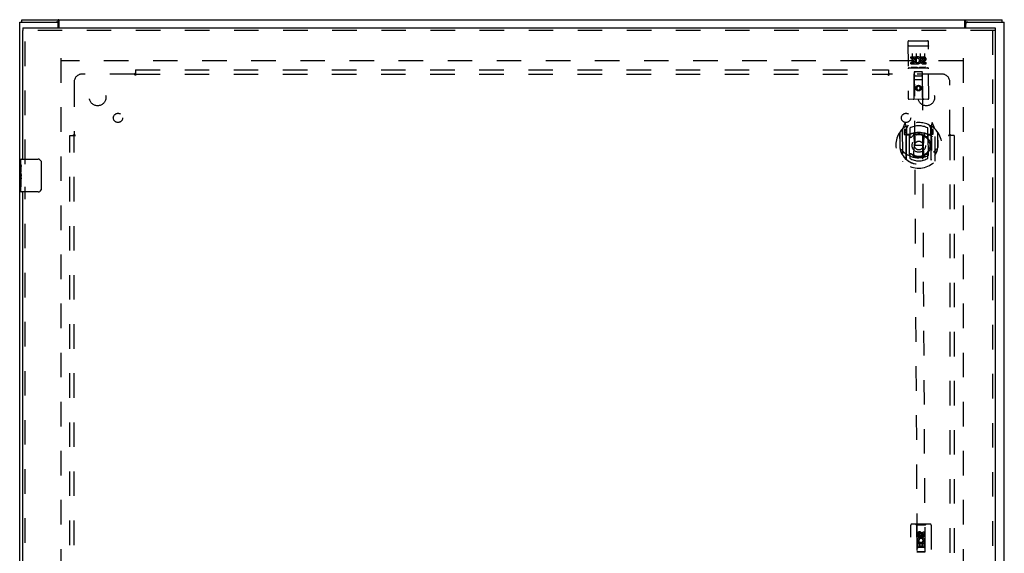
# Model space of a CAD drawing. Header units: inches. Extents: x 0 to 136, y 0 to 88.
# Tile 5 of 8: x 32 to 62, y 46 to 62. Entities that reach past the tile are written whole.
import ezdxf

# ---------------------------------------------------------------- set-up
doc = ezdxf.new("R2010")
doc.units = ezdxf.units.IN
doc.header["$LTSCALE"] = 7.48
doc.header["$MEASUREMENT"] = 0
doc.linetypes.add('HIDDEN', pattern=[0.2, 0.1, -0.1])
doc.layers.get('0').update_dxf_attribs({"linetype": 'CONTINUOUS'})
for name, color, linetype in [('DEFAULT_2', 8, 'HIDDEN'), ('DOOR_ASSEMBLY', 7, 'CONTINUOUS'), ('SUBPANEL', 7, 'CONTINUOUS')]:
    doc.layers.add(name, color=color, linetype=linetype)

msp = doc.modelspace()

# ---------------------------------------------------------------- linework, layer by layer
at = {"color": 3, "linetype": 'Continuous'}
for p, q in [((32.312, 26.429), (32.312, 62.279)), ((32.312, 62.279), (33.427, 62.279)), ((32.375, 62.354), (62.249, 62.354)), ((33.487, 62.104), (33.487, 62.219)), ((33.514, 62.104), (33.514, 62.323)), ((61.11, 62.104), (61.11, 62.323)), ((61.137, 62.104), (61.137, 62.219)), ((61.197, 62.279), (62.312, 62.279)), ((62.312, 26.429), (62.312, 62.279))]:
    msp.add_line(p, q, dxfattribs=at)
at = {"color": 7, "linetype": 'Continuous'}
for p, q in [((32.375, 62.279), (32.375, 62.354)), ((33.427, 62.279), (33.489, 62.279)), ((33.489, 62.279), (33.489, 62.354)), ((61.135, 62.279), (61.135, 62.354)), ((61.135, 62.279), (61.197, 62.279)), ((62.249, 62.279), (62.249, 62.354))]:
    msp.add_line(p, q, dxfattribs=at)
at = {"color": 3, "linetype": 'Continuous'}
for points in [[(33.514, 62.323), (33.513, 62.325), (33.511, 62.326), (33.51, 62.328), (33.509, 62.33), (33.508, 62.333), (33.506, 62.335), (33.505, 62.337), (33.504, 62.34), (33.502, 62.342), (33.501, 62.344), (33.5, 62.346), (33.499, 62.348), (33.497, 62.349), (33.496, 62.351), (33.495, 62.352), (33.493, 62.353), (33.492, 62.353), (33.491, 62.354), (33.49, 62.354), (33.489, 62.354)], [(61.11, 62.323), (61.111, 62.325), (61.113, 62.326), (61.114, 62.328), (61.115, 62.33), (61.117, 62.333), (61.118, 62.335), (61.119, 62.337), (61.12, 62.34), (61.122, 62.342), (61.123, 62.344), (61.124, 62.346), (61.125, 62.348), (61.127, 62.349), (61.128, 62.351), (61.13, 62.352), (61.131, 62.353), (61.132, 62.353), (61.133, 62.354), (61.134, 62.354), (61.135, 62.354)]]:
    msp.add_lwpolyline(points, dxfattribs=at)
at = {"color": 7, "linetype": 'Continuous'}
for points in [[(33.5, 62.272), (33.498, 62.274), (33.497, 62.275), (33.496, 62.276), (33.495, 62.277), (33.493, 62.278), (33.492, 62.278), (33.491, 62.279), (33.49, 62.279), (33.489, 62.279)], [(33.514, 62.268), (33.513, 62.268), (33.512, 62.267), (33.511, 62.267), (33.51, 62.267), (33.509, 62.267), (33.507, 62.268), (33.506, 62.268), (33.505, 62.269), (33.504, 62.27), (33.502, 62.271), (33.501, 62.271), (33.5, 62.272)], [(61.11, 62.268), (61.111, 62.268), (61.112, 62.267), (61.113, 62.267), (61.114, 62.267), (61.115, 62.267), (61.117, 62.268), (61.118, 62.268), (61.119, 62.269), (61.121, 62.27), (61.122, 62.271), (61.123, 62.271), (61.124, 62.272), (61.125, 62.273), (61.126, 62.274), (61.127, 62.275), (61.129, 62.276), (61.13, 62.277), (61.131, 62.278), (61.132, 62.278), (61.133, 62.279), (61.134, 62.279), (61.135, 62.279)]]:
    msp.add_lwpolyline(points, dxfattribs=at)
at = {"color": 3, "linetype": 'Continuous'}
for centre, start, end in [((33.427, 62.219), 0, 90), ((61.197, 62.219), 90, 180)]:
    msp.add_arc(centre, 0.06, start, end, dxfattribs=at)
at = {"layer": 'DEFAULT_2', "color": 8, "linetype": 'HIDDEN'}
for p, q in [((33.562, 61.179), (33.562, 27.529)), ((61.06, 61.104), (33.564, 61.104)), ((61.062, 61.179), (61.062, 27.529))]:
    msp.add_line(p, q, dxfattribs=at)
at = {"layer": 'DOOR_ASSEMBLY', "color": 7, "linetype": 'Continuous'}
for p, q in [((32.407, 62.104), (32.407, 62.029)), ((62.032, 62.104), (62.032, 62.029)), ((32.347, 57.945), (32.347, 58.089)), ((32.347, 57.689), (32.347, 57.942)), ((32.362, 58.104), (32.872, 58.104)), ((32.971, 58.004), (32.971, 57.204)), ((32.356, 57.887), (32.347, 57.887)), ((32.347, 57.719), (32.357, 57.719)), ((32.347, 57.119), (32.347, 57.687)), ((32.349, 57.656), (32.347, 57.656)), ((32.357, 57.719), (32.357, 57.876)), ((32.347, 57.524), (32.356, 57.524)), ((32.347, 57.488), (32.357, 57.488)), ((32.347, 57.426), (32.357, 57.426)), ((32.357, 57.535), (32.357, 57.588)), ((32.357, 57.258), (32.357, 57.488)), ((32.347, 57.258), (32.357, 57.258)), ((32.872, 57.104), (32.362, 57.104))]:
    msp.add_line(p, q, dxfattribs=at)
at = {"layer": 'DOOR_ASSEMBLY', "color": 3, "linetype": 'Continuous'}
for p, q in [((32.407, 62.104), (62.032, 62.104)), ((32.407, 58.104), (32.407, 62.029)), ((62.032, 62.029), (62.032, 26.679)), ((32.407, 31.604), (32.407, 57.104))]:
    msp.add_line(p, q, dxfattribs=at)
at = {"layer": 'DOOR_ASSEMBLY', "color": 8, "linetype": 'HIDDEN'}
for p, q in [((62.032, 62.029), (32.407, 62.029)), ((32.482, 57.949), (32.482, 62.029)), ((61.957, 62.029), (61.957, 26.679)), ((59.376, 61.681), (59.386, 59.956)), ((59.394, 61.552), (59.393, 61.552)), ((59.395, 61.552), (59.394, 61.552)), ((59.395, 61.552), (59.395, 61.552)), ((59.396, 61.552), (59.395, 61.552)), ((59.397, 61.553), (59.396, 61.552)), ((59.398, 61.553), (59.397, 61.553)), ((59.398, 61.553), (59.398, 61.553)), ((59.399, 61.553), (59.398, 61.553)), ((59.4, 61.553), (59.399, 61.553)), ((59.401, 61.553), (59.4, 61.553)), ((59.402, 61.553), (59.401, 61.553)), ((59.403, 61.553), (59.402, 61.553)), ((59.403, 61.553), (59.403, 61.553)), ((59.406, 61.553), (59.405, 61.553)), ((59.406, 61.711), (59.971, 61.714)), ((59.406, 61.553), (59.406, 61.553)), ((59.407, 61.553), (59.406, 61.553)), ((59.407, 61.553), (59.973, 61.556)), ((59.973, 61.556), (59.973, 61.556)), ((59.973, 61.556), (59.974, 61.556)), ((59.974, 61.556), (59.975, 61.556)), ((59.975, 61.556), (59.976, 61.556)), ((59.976, 61.556), (59.977, 61.556)), ((59.977, 61.556), (59.978, 61.556)), ((59.978, 61.556), (59.978, 61.556)), ((59.978, 61.556), (59.979, 61.556)), ((59.979, 61.556), (59.98, 61.556)), ((59.98, 61.556), (59.981, 61.556)), ((59.981, 61.556), (59.982, 61.556)), ((59.982, 61.556), (59.982, 61.556)), ((59.982, 61.556), (59.983, 61.556)), ((59.983, 61.556), (59.984, 61.556)), ((60.011, 59.959), (60.001, 61.684)), ((59.46, 61.176), (59.46, 61.219)), ((59.46, 61.219), (59.616, 61.219)), ((59.503, 61.32), (59.505, 61.014)), ((59.617, 61.042), (59.616, 61.219)), ((59.64, 61.171), (59.623, 61.21)), ((59.628, 61.321), (59.63, 61.015)), ((59.753, 61.322), (59.755, 61.016)), ((59.772, 61.22), (59.865, 61.221)), ((59.772, 61.178), (59.772, 61.22)), ((59.878, 61.323), (59.88, 61.017)), ((59.46, 61.176), (59.573, 61.177)), ((59.461, 61.005), (59.461, 61.048)), ((59.461, 61.048), (59.574, 61.048)), ((59.461, 61.005), (59.617, 61.006)), ((59.482, 61.091), (59.481, 61.134)), ((59.481, 61.134), (59.574, 61.134)), ((59.482, 61.091), (59.574, 61.092)), ((59.654, 60.9), (59.482, 60.899)), ((59.574, 61.134), (59.573, 61.177)), ((59.574, 61.048), (59.574, 61.092)), ((59.617, 61.042), (59.63, 61.06)), ((59.617, 61.006), (59.617, 61.019)), ((59.62, 61.017), (59.617, 61.019)), ((59.904, 60.902), (59.732, 60.901)), ((59.772, 61.178), (59.865, 61.178)), ((59.833, 61.093), (59.879, 61.094)), ((59.836, 61.134), (59.865, 61.135)), ((59.837, 61.05), (59.929, 61.05)), ((59.837, 61.007), (59.93, 61.008)), ((59.93, 61.008), (59.929, 61.05)), ((59.411, 60.883), (59.976, 60.886)), ((59.569, 59.957), (59.568, 60.767)), ((59.569, 60.767), (59.568, 60.767)), ((59.819, 60.768), (59.569, 60.767)), ((59.569, 60.767), (59.651, 46.134)), ((59.61, 60.642), (59.78, 60.643)), ((59.901, 46.135), (59.819, 60.768)), ((59.821, 60.768), (59.819, 60.768)), ((59.829, 59.958), (59.821, 60.768)), ((59.823, 60.518), (59.568, 60.517)), ((59.696, 60.34), (59.634, 60.303)), ((59.634, 60.303), (59.635, 60.231)), ((59.634, 60.303), (59.644, 60.297)), ((59.697, 60.328), (59.644, 60.297)), ((59.696, 60.34), (59.697, 60.328)), ((59.759, 60.304), (59.696, 60.34)), ((59.749, 60.298), (59.697, 60.328)), ((59.759, 60.304), (59.749, 60.298)), ((59.76, 60.232), (59.759, 60.304)), ((59.635, 60.231), (59.645, 60.237)), ((59.635, 60.231), (59.697, 60.195)), ((59.644, 60.297), (59.645, 60.237)), ((59.645, 60.237), (59.697, 60.207)), ((59.697, 60.207), (59.75, 60.237)), ((59.697, 60.195), (59.76, 60.232)), ((59.697, 60.195), (59.697, 60.207)), ((59.75, 60.237), (59.749, 60.298)), ((59.76, 60.232), (59.75, 60.237)), ((59.981, 59.929), (59.416, 59.926)), ((59.277, 59.196), (59.208, 59.02)), ((59.321, 59.113), (59.306, 59.193)), ((59.326, 58.097), (59.321, 59.113)), ((59.329, 59.038), (59.398, 59.147)), ((60.008, 59.15), (60.079, 59.042)), ((60.084, 58.098), (60.078, 59.101)), ((60.1, 59.198), (60.086, 59.117)), ((60.086, 59.117), (60.091, 58.101)), ((60.199, 59.026), (60.128, 59.201)), ((59.122, 58.914), (59.124, 58.525)), ((59.129, 58.908), (59.132, 58.451)), ((59.204, 59.01), (59.209, 58.042)), ((59.321, 59.006), (59.261, 59.005)), ((59.261, 59.005), (59.262, 58.855)), ((59.262, 58.855), (59.322, 58.856)), ((59.27, 58.97), (59.3, 58.924)), ((59.329, 58.978), (59.274, 58.977)), ((59.3, 59.088), (59.299, 59.088)), ((59.3, 59.088), (59.299, 59.088)), ((59.3, 59.089), (59.3, 59.088)), ((59.334, 58.094), (59.328, 59.097)), ((59.331, 59.072), (59.332, 58.865)), ((59.422, 58.855), (59.35, 58.855)), ((59.352, 58.845), (59.418, 58.845)), ((59.426, 58.214), (59.422, 58.845)), ((59.429, 59.05), (59.43, 58.798)), ((59.542, 58.872), (59.574, 58.528)), ((59.868, 58.874), (59.839, 58.529)), ((59.98, 58.801), (59.979, 59.053)), ((60.06, 58.859), (59.987, 58.858)), ((59.987, 58.848), (59.991, 58.217)), ((59.991, 58.848), (60.057, 58.849)), ((60.077, 58.869), (60.076, 59.076)), ((60.134, 58.982), (60.079, 58.982)), ((60.146, 59.01), (60.086, 59.01)), ((60.087, 58.86), (60.147, 58.86)), ((60.107, 59.093), (60.103, 59.096)), ((60.109, 58.928), (60.138, 58.974)), ((60.147, 58.86), (60.146, 59.01)), ((60.209, 58.048), (60.204, 59.015)), ((60.279, 58.915), (60.282, 58.457)), ((60.289, 58.532), (60.287, 58.92)), ((59.124, 58.525), (59.139, 58.526)), ((59.546, 58.188), (59.574, 58.528)), ((59.574, 58.528), (59.839, 58.529)), ((59.871, 58.19), (59.839, 58.529)), ((60.289, 58.532), (60.274, 58.532)), ((59.132, 58.451), (59.132, 58.448)), ((59.433, 58.237), (59.434, 58.134)), ((59.984, 58.137), (59.983, 58.24)), ((60.282, 58.457), (60.282, 58.455)), ((32.482, 31.449), (32.482, 57.259)), ((59.469, 45.089), (59.459, 46.946)), ((60.054, 46.979), (59.489, 46.976)), ((59.641, 46.947), (59.611, 46.977)), ((59.901, 46.949), (59.641, 46.947)), ((59.641, 46.947), (59.649, 46.137)), ((59.901, 46.949), (59.931, 46.979)), ((59.902, 46.139), (59.901, 46.949)), ((60.084, 46.95), (60.094, 45.092)), ((59.667, 46.588), (59.666, 46.68)), ((59.709, 46.588), (59.667, 46.588)), ((59.709, 46.68), (59.709, 46.588)), ((59.773, 46.71), (59.71, 46.673)), ((59.71, 46.673), (59.72, 46.668)), ((59.71, 46.673), (59.711, 46.601)), ((59.711, 46.601), (59.721, 46.607)), ((59.711, 46.601), (59.773, 46.565)), ((59.773, 46.698), (59.72, 46.668)), ((59.72, 46.668), (59.721, 46.607)), ((59.721, 46.607), (59.773, 46.577)), ((59.753, 46.652), (59.752, 46.68)), ((59.835, 46.674), (59.773, 46.71)), ((59.773, 46.71), (59.773, 46.698)), ((59.825, 46.668), (59.773, 46.698)), ((59.773, 46.577), (59.826, 46.608)), ((59.773, 46.565), (59.836, 46.602)), ((59.773, 46.565), (59.773, 46.577)), ((59.793, 46.694), (59.794, 46.648)), ((59.835, 46.674), (59.825, 46.668)), ((59.826, 46.608), (59.825, 46.668)), ((59.836, 46.602), (59.826, 46.608)), ((59.836, 46.602), (59.835, 46.674)), ((59.836, 46.745), (59.879, 46.745)), ((59.837, 46.652), (59.836, 46.745)), ((59.879, 46.745), (59.879, 46.653)), ((59.902, 46.389), (59.647, 46.387)), ((59.667, 46.431), (59.845, 46.432)), ((59.668, 46.275), (59.667, 46.431)), ((59.711, 46.275), (59.668, 46.275)), ((59.715, 46.456), (59.676, 46.439)), ((59.86, 46.263), (59.69, 46.262)), ((59.753, 46.389), (59.71, 46.389)), ((59.71, 46.389), (59.711, 46.275)), ((59.753, 46.297), (59.753, 46.389)), ((59.796, 46.297), (59.753, 46.297)), ((59.838, 46.39), (59.795, 46.389)), ((59.795, 46.389), (59.796, 46.297)), ((59.845, 46.432), (59.826, 46.445)), ((59.839, 46.276), (59.838, 46.39)), ((59.882, 46.276), (59.839, 46.276)), ((59.87, 46.436), (59.868, 46.432)), ((59.868, 46.432), (59.881, 46.432)), ((59.881, 46.432), (59.882, 46.276)), ((59.649, 46.137), (59.902, 46.139)), ((59.651, 46.14), (59.901, 46.141)), ((59.651, 46.134), (59.901, 46.135))]:
    msp.add_line(p, q, dxfattribs=at)
for points in [[(59.393, 61.552), (59.393, 61.552), (59.392, 61.552), (59.392, 61.552), (59.392, 61.552), (59.391, 61.552), (59.391, 61.552), (59.391, 61.552), (59.39, 61.552), (59.39, 61.552), (59.39, 61.552), (59.389, 61.551), (59.389, 61.551), (59.389, 61.551), (59.388, 61.551), (59.388, 61.551), (59.388, 61.551), (59.387, 61.551), (59.387, 61.551), (59.387, 61.551), (59.386, 61.551), (59.386, 61.551), (59.386, 61.551), (59.385, 61.551), (59.385, 61.551), (59.385, 61.55), (59.385, 61.55), (59.384, 61.55), (59.384, 61.55), (59.384, 61.55), (59.383, 61.55), (59.383, 61.55), (59.383, 61.55), (59.383, 61.55), (59.383, 61.55), (59.382, 61.55), (59.382, 61.55), (59.382, 61.549), (59.382, 61.549), (59.381, 61.549), (59.381, 61.549), (59.381, 61.549), (59.381, 61.549), (59.381, 61.549), (59.38, 61.549), (59.38, 61.549), (59.38, 61.549), (59.38, 61.549), (59.38, 61.548), (59.38, 61.548), (59.379, 61.548), (59.379, 61.548), (59.379, 61.548), (59.379, 61.548), (59.379, 61.548), (59.379, 61.548), (59.379, 61.548), (59.378, 61.548), (59.378, 61.547), (59.378, 61.547), (59.378, 61.547), (59.378, 61.547), (59.378, 61.547), (59.378, 61.547), (59.378, 61.547), (59.378, 61.547), (59.378, 61.547), (59.378, 61.547), (59.377, 61.546), (59.377, 61.546), (59.377, 61.546), (59.377, 61.546), (59.377, 61.546), (59.377, 61.546), (59.377, 61.546), (59.377, 61.546), (59.377, 61.546), (59.377, 61.545)], [(59.405, 61.553), (59.404, 61.553), (59.403, 61.553)], [(59.984, 61.556), (59.985, 61.556), (59.985, 61.556)], [(59.985, 61.556), (59.986, 61.555), (59.986, 61.555), (59.987, 61.555), (59.987, 61.555), (59.987, 61.555), (59.988, 61.555), (59.988, 61.555), (59.989, 61.555), (59.989, 61.555), (59.989, 61.555), (59.99, 61.555), (59.99, 61.555), (59.99, 61.555), (59.991, 61.555), (59.991, 61.555), (59.991, 61.555), (59.992, 61.555), (59.992, 61.554), (59.992, 61.554), (59.992, 61.554), (59.993, 61.554), (59.993, 61.554), (59.993, 61.554), (59.994, 61.554), (59.994, 61.554), (59.994, 61.554), (59.995, 61.554), (59.995, 61.554), (59.995, 61.554), (59.995, 61.554), (59.996, 61.554), (59.996, 61.553), (59.996, 61.553), (59.996, 61.553), (59.997, 61.553), (59.997, 61.553), (59.997, 61.553), (59.997, 61.553), (59.998, 61.553), (59.998, 61.553), (59.998, 61.553), (59.998, 61.553), (59.998, 61.553), (59.999, 61.552), (59.999, 61.552), (59.999, 61.552), (59.999, 61.552), (59.999, 61.552), (60, 61.552), (60, 61.552), (60, 61.552), (60, 61.552), (60, 61.552), (60, 61.551), (60.001, 61.551), (60.001, 61.551), (60.001, 61.551), (60.001, 61.551), (60.001, 61.551), (60.001, 61.551), (60.001, 61.551), (60.001, 61.551), (60.001, 61.551), (60.002, 61.55), (60.002, 61.55), (60.002, 61.55), (60.002, 61.55), (60.002, 61.55), (60.002, 61.55), (60.002, 61.55), (60.002, 61.55), (60.002, 61.55), (60.002, 61.55), (60.002, 61.549), (60.002, 61.549), (60.002, 61.549), (60.002, 61.549), (60.002, 61.549), (60.002, 61.549)], [(59.482, 60.899), (59.482, 60.899), (59.482, 60.899), (59.482, 60.899), (59.482, 60.899), (59.481, 60.899), (59.481, 60.899), (59.481, 60.899), (59.481, 60.9), (59.481, 60.9), (59.48, 60.9), (59.48, 60.9), (59.48, 60.9), (59.48, 60.9), (59.48, 60.9), (59.48, 60.9), (59.479, 60.9), (59.479, 60.9), (59.479, 60.9), (59.479, 60.9), (59.479, 60.9), (59.479, 60.9), (59.479, 60.9), (59.478, 60.9), (59.478, 60.9), (59.478, 60.9), (59.478, 60.9), (59.478, 60.9), (59.478, 60.9), (59.478, 60.9), (59.477, 60.9), (59.477, 60.9), (59.477, 60.9), (59.477, 60.9), (59.477, 60.9), (59.477, 60.9), (59.477, 60.9), (59.477, 60.9), (59.477, 60.9), (59.476, 60.9), (59.476, 60.9), (59.476, 60.9), (59.476, 60.9), (59.476, 60.901), (59.476, 60.901), (59.476, 60.901), (59.476, 60.901)], [(59.661, 60.902), (59.661, 60.902), (59.661, 60.902), (59.661, 60.902), (59.66, 60.901), (59.66, 60.901), (59.66, 60.901), (59.66, 60.901), (59.66, 60.901), (59.66, 60.901), (59.66, 60.901), (59.66, 60.901), (59.66, 60.901), (59.66, 60.901), (59.659, 60.901), (59.659, 60.901), (59.659, 60.901), (59.659, 60.901), (59.659, 60.901), (59.659, 60.901), (59.659, 60.901), (59.659, 60.901), (59.658, 60.901), (59.658, 60.901), (59.658, 60.901), (59.658, 60.901), (59.658, 60.901), (59.658, 60.901), (59.658, 60.901), (59.657, 60.901), (59.657, 60.901), (59.657, 60.901), (59.657, 60.901), (59.657, 60.901), (59.657, 60.901), (59.656, 60.901), (59.656, 60.901), (59.656, 60.901), (59.656, 60.9), (59.656, 60.9), (59.655, 60.9), (59.655, 60.9), (59.655, 60.9), (59.655, 60.9), (59.655, 60.9), (59.654, 60.9)], [(59.732, 60.901), (59.732, 60.901), (59.732, 60.901), (59.732, 60.901), (59.732, 60.901), (59.731, 60.901), (59.731, 60.901), (59.731, 60.901), (59.731, 60.901), (59.731, 60.901), (59.73, 60.901), (59.73, 60.901), (59.73, 60.901), (59.73, 60.901), (59.73, 60.901), (59.73, 60.901), (59.729, 60.901), (59.729, 60.901), (59.729, 60.901), (59.729, 60.901), (59.729, 60.901), (59.729, 60.901), (59.729, 60.901), (59.728, 60.901), (59.728, 60.901), (59.728, 60.901), (59.728, 60.901), (59.728, 60.901), (59.728, 60.901), (59.728, 60.901), (59.727, 60.901), (59.727, 60.901), (59.727, 60.901), (59.727, 60.902), (59.727, 60.902), (59.727, 60.902), (59.727, 60.902), (59.727, 60.902), (59.727, 60.902), (59.726, 60.902), (59.726, 60.902), (59.726, 60.902), (59.726, 60.902), (59.726, 60.902), (59.726, 60.902), (59.726, 60.902), (59.726, 60.902)], [(59.911, 60.903), (59.911, 60.903), (59.911, 60.903), (59.911, 60.903), (59.91, 60.903), (59.91, 60.903), (59.91, 60.903), (59.91, 60.903), (59.91, 60.903), (59.91, 60.903), (59.91, 60.903), (59.91, 60.903), (59.91, 60.903), (59.91, 60.903), (59.909, 60.902), (59.909, 60.902), (59.909, 60.902), (59.909, 60.902), (59.909, 60.902), (59.909, 60.902), (59.909, 60.902), (59.909, 60.902), (59.908, 60.902), (59.908, 60.902), (59.908, 60.902), (59.908, 60.902), (59.908, 60.902), (59.908, 60.902), (59.908, 60.902), (59.907, 60.902), (59.907, 60.902), (59.907, 60.902), (59.907, 60.902), (59.907, 60.902), (59.907, 60.902), (59.906, 60.902), (59.906, 60.902), (59.906, 60.902), (59.906, 60.902), (59.906, 60.902), (59.905, 60.902), (59.905, 60.902), (59.905, 60.902), (59.905, 60.902), (59.905, 60.902), (59.904, 60.902)], [(59.175, 58.412), (59.178, 58.407), (59.181, 58.402), (59.184, 58.397), (59.187, 58.393), (59.19, 58.388), (59.192, 58.384), (59.195, 58.38), (59.198, 58.376), (59.2, 58.372), (59.203, 58.369), (59.205, 58.365), (59.208, 58.362), (59.21, 58.359), (59.212, 58.356), (59.215, 58.353), (59.217, 58.35), (59.219, 58.347), (59.221, 58.345), (59.223, 58.342), (59.225, 58.34), (59.227, 58.337), (59.229, 58.335), (59.231, 58.333), (59.233, 58.331), (59.235, 58.329), (59.237, 58.327), (59.239, 58.325), (59.241, 58.323), (59.242, 58.321), (59.244, 58.32), (59.246, 58.318), (59.247, 58.317), (59.249, 58.315), (59.25, 58.314), (59.252, 58.312), (59.253, 58.311)], [(60.162, 58.316), (60.164, 58.317), (60.165, 58.319), (60.167, 58.32), (60.168, 58.322), (60.17, 58.323), (60.172, 58.325), (60.173, 58.327), (60.175, 58.328), (60.177, 58.33), (60.178, 58.332), (60.18, 58.334), (60.182, 58.336), (60.184, 58.338), (60.186, 58.34), (60.188, 58.343), (60.19, 58.345), (60.192, 58.347), (60.194, 58.35), (60.196, 58.353), (60.198, 58.355), (60.2, 58.358), (60.203, 58.361), (60.205, 58.364), (60.207, 58.368), (60.21, 58.371), (60.212, 58.374), (60.215, 58.378), (60.217, 58.382), (60.22, 58.386), (60.222, 58.39), (60.225, 58.394), (60.228, 58.398), (60.231, 58.403), (60.234, 58.408), (60.237, 58.413), (60.24, 58.418)], [(59.897, 58.173), (59.891, 58.171), (59.886, 58.17), (59.88, 58.169), (59.875, 58.167), (59.869, 58.166), (59.864, 58.165), (59.859, 58.163), (59.853, 58.162), (59.848, 58.161), (59.842, 58.16), (59.837, 58.159), (59.831, 58.158), (59.826, 58.157), (59.82, 58.156), (59.815, 58.155), (59.809, 58.154), (59.804, 58.153), (59.798, 58.152), (59.792, 58.152), (59.787, 58.151), (59.781, 58.15), (59.776, 58.15), (59.77, 58.149), (59.765, 58.149), (59.759, 58.148), (59.753, 58.148), (59.748, 58.148), (59.742, 58.147), (59.737, 58.147), (59.731, 58.147), (59.726, 58.146), (59.72, 58.146), (59.714, 58.146), (59.709, 58.146), (59.703, 58.146), (59.698, 58.146), (59.692, 58.146), (59.686, 58.146), (59.681, 58.147), (59.675, 58.147), (59.67, 58.147), (59.664, 58.147), (59.658, 58.148), (59.653, 58.148), (59.647, 58.149), (59.642, 58.149), (59.636, 58.15), (59.631, 58.15), (59.625, 58.151), (59.619, 58.151), (59.614, 58.152), (59.608, 58.153), (59.603, 58.154), (59.597, 58.155), (59.592, 58.155), (59.586, 58.156), (59.581, 58.157), (59.575, 58.158), (59.57, 58.159), (59.564, 58.16), (59.559, 58.162), (59.553, 58.163), (59.548, 58.164), (59.542, 58.165), (59.537, 58.167), (59.531, 58.168), (59.526, 58.169), (59.521, 58.171)]]:
    msp.add_lwpolyline(points, dxfattribs=at)
at = {"layer": 'DOOR_ASSEMBLY', "color": 7, "linetype": 'Continuous'}
for points in [[(32.347, 57.945), (32.347, 57.942), (32.347, 57.937), (32.348, 57.932), (32.349, 57.926), (32.351, 57.919), (32.352, 57.911), (32.353, 57.903), (32.355, 57.894)], [(32.965, 58.04), (32.967, 58.034), (32.968, 58.029), (32.97, 58.023), (32.971, 58.016), (32.971, 58.01), (32.971, 58.004)], [(32.347, 57.689), (32.347, 57.682), (32.347, 57.674), (32.348, 57.666), (32.349, 57.657)], [(32.349, 57.657), (32.353, 57.63), (32.354, 57.621), (32.355, 57.613), (32.355, 57.604), (32.356, 57.596), (32.357, 57.588)], [(32.355, 57.894), (32.356, 57.885), (32.357, 57.876)], [(32.357, 57.535), (32.356, 57.529), (32.356, 57.523), (32.355, 57.517), (32.355, 57.511), (32.354, 57.505), (32.353, 57.499)], [(32.971, 57.204), (32.971, 57.198), (32.971, 57.191), (32.97, 57.185), (32.968, 57.179), (32.967, 57.173), (32.965, 57.168)]]:
    msp.add_lwpolyline(points, dxfattribs=at)
at = {"layer": 'DOOR_ASSEMBLY', "color": 8, "linetype": 'HIDDEN'}
for centre, radius in [((59.697, 60.268), 0.085), ((59.697, 60.268), 0.0845), ((59.707, 58.519), 0.35), ((59.707, 58.519), 0.335), ((59.707, 58.519), 0.205), ((59.707, 58.519), 0.133), ((59.773, 46.638), 0.085), ((59.773, 46.638), 0.0845)]:
    msp.add_circle(centre, radius, dxfattribs=at)
for centre, radius, start, end in [((59.406, 61.681), 0.03, 90.3198, 180.3198), ((59.971, 61.684), 0.03, 0.3198, 90.3198), ((59.666, 61.113), 0.107, 244.5834, 113.7225), ((59.865, 61.156), 0.0644, 282.6192, 90.3973), ((59.666, 61.113), 0.0639, 235.2092, 113.7224), ((59.837, 61.071), 0.0635, 90.3198, 270.3198), ((59.837, 61.072), 0.0219, 100.6268, 270.3198), ((59.865, 61.156), 0.0219, 270.2209, 90.3198), ((59.411, 60.853), 0.03, 90.3198, 180.3198), ((59.609, 60.727), 0.04, 90.3198, 180.3198), ((59.61, 60.682), 0.04, 180.3198, 270.3198), ((59.779, 60.728), 0.04, 0.3198, 90.3198), ((59.78, 60.683), 0.04, 270.3198, 0.3198), ((59.976, 60.856), 0.03, 0.3198, 90.3198), ((59.416, 59.956), 0.03, 180.3198, 270.3198), ((59.539, 59.957), 0.03, 270.3198, 0.3198), ((59.859, 59.959), 0.03, 180.3198, 270.3198), ((59.981, 59.959), 0.03, 270.3198, 0.3198), ((59.707, 58.529), 0.7, 125.8324, 54.8071), ((59.707, 58.519), 0.7, 35.6159, 145.0236), ((59.291, 59.191), 0.015, 10.3198, 158.5156), ((59.348, 59.097), 0.02, 121.7886, 180.3189), ((59.707, 58.519), 0.6, 63.0402, 117.5994), ((60.058, 59.101), 0.02, 0.3198, 58.8493), ((60.098, 59.084), 0.02, 54.8071, 180.3198), ((60.114, 59.195), 0.015, 22.1239, 170.3198), ((59.149, 58.908), 0.02, 145.0236, 180.3198), ((59.219, 59.01), 0.015, 135.3946, 180.3198), ((59.274, 58.972), 0.005, 90.3198, 212.999), ((59.708, 58.216), 0.7, 53.5517, 127.0878), ((59.308, 59.08), 0.02, 0.3198, 125.8324), ((59.311, 59.072), 0.02, 0.3198, 125.574), ((59.142, 58.822), 0.188, 0.3198, 32.999), ((59.35, 58.875), 0.02, 180.3198, 270.3198), ((59.352, 58.865), 0.02, 180.3198, 270.3198), ((59.418, 58.865), 0.02, 270.3198, 293.7837), ((59.437, 58.845), 0.015, 113.3061, 180.3198), ((59.708, 58.206), 0.7, 66.8558, 113.7837), ((59.707, 58.519), 0.343, 49.1937, 131.4458), ((59.522, 58.87), 0.02, 5.3994, 105.9329), ((59.888, 58.872), 0.02, 74.7067, 175.2402), ((59.95, 58.801), 0.03, 229.1937, 0.3198), ((59.972, 58.848), 0.015, 0.3198, 67.3335), ((59.991, 58.868), 0.02, 246.8558, 270.3198), ((60.057, 58.869), 0.02, 270.3198, 0.3198), ((60.06, 58.879), 0.02, 270.3198, 0.3198), ((60.096, 59.076), 0.02, 55.0655, 180.3198), ((60.268, 58.828), 0.188, 147.6405, 180.3198), ((60.134, 58.977), 0.005, 327.6405, 90.3198), ((60.189, 59.015), 0.015, 0.3198, 45.245), ((60.259, 58.915), 0.02, 0.3198, 35.6159), ((59.707, 58.531), 0.583, 180.5662, 0.0733), ((59.46, 58.798), 0.03, 180.3198, 311.4458), ((59.707, 58.529), 0.58, 187.9819, 352.6576), ((59.152, 58.451), 0.02, 180.3198, 187.9819), ((59.705, 58.846), 0.7, 229.8488, 310.7907), ((59.441, 58.214), 0.015, 180.3198, 247.3335), ((59.463, 58.237), 0.03, 49.1937, 180.3198), ((59.707, 58.519), 0.343, 229.1937, 311.4458), ((59.953, 58.239), 0.03, 0.3198, 131.4458), ((59.976, 58.217), 0.015, 293.3061, 0.3198), ((60.262, 58.457), 0.02, 352.6576, 0.3198), ((59.224, 58.042), 0.015, 180.3198, 225.245), ((59.341, 58.097), 0.015, 180.3198, 229.9611), ((59.354, 58.094), 0.02, 180.3198, 230.9792), ((59.707, 58.529), 0.48, 235.3659, 305.2736), ((59.526, 58.19), 0.02, 254.7446, 355.2402), ((59.891, 58.192), 0.02, 185.3994, 285.8949), ((60.064, 58.098), 0.02, 309.6576, 0.3181), ((60.076, 58.101), 0.015, 310.6785, 0.3198), ((60.194, 58.048), 0.015, 315.3946, 0.3198), ((59.489, 46.946), 0.03, 90.3198, 180.3198), ((60.054, 46.949), 0.03, 0.3198, 90.3198), ((59.73, 46.68), 0.0644, 12.6192, 180.3973), ((59.774, 46.482), 0.107, 334.5834, 203.7225), ((59.73, 46.68), 0.0219, 0.2209, 180.3198), ((59.774, 46.482), 0.0639, 325.2092, 203.7224), ((59.816, 46.652), 0.0635, 180.3198, 0.3198), ((59.815, 46.652), 0.0219, 190.6268, 0.3198), ((59.69, 46.222), 0.04, 90.3198, 180.3198), ((59.86, 46.223), 0.04, 0.3198, 90.3198), ((59.691, 46.177), 0.04, 180.3198, 270.3198), ((59.861, 46.178), 0.04, 270.3198, 0.3198)]:
    msp.add_arc(centre, radius, start, end, dxfattribs=at)
at = {"layer": 'DOOR_ASSEMBLY', "color": 7, "linetype": 'Continuous'}
for centre, radius, start, end in [((32.362, 58.089), 0.015, 90, 180), ((32.872, 58.004), 0.1, 21.1999, 90), ((32.362, 57.119), 0.015, 180, 270), ((32.872, 57.204), 0.1, 270, 338.7946)]:
    msp.add_arc(centre, radius, start, end, dxfattribs=at)
msp.add_ellipse((32.547, 57.522), major_axis=(0.2, 0), ratio=0.432808, start_param=3.141593, end_param=3.403409, dxfattribs=at)
at = {"layer": 'SUBPANEL', "color": 8, "linetype": 'HIDDEN'}
for p, q in [((35.808, 60.698), (34.218, 60.698)), ((35.822, 60.712), (35.819, 60.709)), ((35.826, 60.716), (35.822, 60.712)), ((35.843, 60.823), (35.843, 60.736)), ((35.843, 60.823), (58.781, 60.823)), ((35.843, 60.736), (35.843, 60.657)), ((35.843, 60.698), (58.781, 60.698)), ((58.781, 60.823), (58.781, 60.736)), ((58.781, 60.736), (58.781, 60.657)), ((60.406, 60.698), (58.816, 60.698)), ((33.968, 60.448), (33.968, 58.858)), ((60.656, 58.858), (60.656, 60.448)), ((33.843, 29.885), (33.843, 58.823)), ((33.843, 58.823), (33.93, 58.823)), ((33.93, 58.823), (34.009, 58.823)), ((33.968, 29.885), (33.968, 58.823)), ((60.694, 58.823), (60.615, 58.823)), ((60.656, 58.823), (60.656, 29.885)), ((60.67, 58.844), (60.667, 58.847)), ((60.675, 58.84), (60.67, 58.844)), ((60.781, 58.823), (60.694, 58.823)), ((60.781, 58.823), (60.781, 29.885))]:
    msp.add_line(p, q, dxfattribs=at)
for points in [[(35.819, 60.709), (35.817, 60.707), (35.815, 60.705), (35.813, 60.703), (35.812, 60.702), (35.81, 60.7), (35.809, 60.699), (35.808, 60.698)], [(35.818, 60.683), (35.817, 60.685), (35.815, 60.688), (35.814, 60.689), (35.813, 60.691), (35.812, 60.693), (35.81, 60.695), (35.809, 60.696), (35.808, 60.698)], [(35.843, 60.657), (35.842, 60.657), (35.84, 60.658), (35.839, 60.659), (35.838, 60.659), (35.836, 60.66), (35.835, 60.661), (35.834, 60.662), (35.832, 60.663), (35.831, 60.665), (35.83, 60.666), (35.829, 60.667), (35.827, 60.669), (35.826, 60.67), (35.825, 60.672), (35.824, 60.674), (35.823, 60.676), (35.821, 60.677), (35.82, 60.679), (35.818, 60.683)], [(35.843, 60.736), (35.842, 60.734), (35.841, 60.732), (35.839, 60.731), (35.838, 60.729), (35.836, 60.727), (35.835, 60.725), (35.833, 60.724), (35.832, 60.722), (35.831, 60.721), (35.829, 60.719), (35.828, 60.718), (35.826, 60.716)], [(58.781, 60.736), (58.782, 60.734), (58.784, 60.732), (58.785, 60.731), (58.786, 60.729), (58.788, 60.727), (58.789, 60.725), (58.791, 60.724), (58.792, 60.722), (58.794, 60.721), (58.795, 60.719), (58.796, 60.718), (58.798, 60.716), (58.804, 60.71)], [(58.781, 60.657), (58.782, 60.657), (58.784, 60.658), (58.785, 60.659), (58.787, 60.659), (58.788, 60.66), (58.789, 60.661), (58.79, 60.662), (58.792, 60.663), (58.793, 60.665), (58.794, 60.666), (58.796, 60.667), (58.797, 60.669), (58.798, 60.67), (58.799, 60.672), (58.8, 60.674), (58.802, 60.676), (58.803, 60.677), (58.804, 60.679)], [(58.804, 60.71), (58.806, 60.709), (58.807, 60.707), (58.809, 60.705), (58.811, 60.703), (58.812, 60.702), (58.814, 60.7), (58.815, 60.699), (58.816, 60.698)], [(58.804, 60.679), (58.806, 60.683), (58.808, 60.685), (58.809, 60.688), (58.81, 60.689), (58.811, 60.691), (58.813, 60.693), (58.814, 60.695), (58.815, 60.696), (58.816, 60.698)], [(33.93, 58.823), (33.932, 58.824), (33.934, 58.825), (33.935, 58.827), (33.937, 58.828), (33.939, 58.83), (33.941, 58.831), (33.942, 58.833), (33.944, 58.834), (33.945, 58.835), (33.947, 58.837), (33.948, 58.838), (33.95, 58.84), (33.956, 58.846)], [(33.956, 58.846), (33.957, 58.847), (33.959, 58.849), (33.961, 58.851), (33.962, 58.853), (33.964, 58.854), (33.966, 58.856), (33.967, 58.857), (33.968, 58.858)], [(33.987, 58.846), (33.983, 58.848), (33.981, 58.849), (33.978, 58.851), (33.976, 58.852), (33.975, 58.853), (33.973, 58.854), (33.971, 58.856), (33.97, 58.857), (33.968, 58.858)], [(34.009, 58.823), (34.009, 58.824), (34.008, 58.826), (34.007, 58.827), (34.007, 58.828), (34.006, 58.83), (34.005, 58.831), (34.004, 58.832), (34.003, 58.834), (34.001, 58.835), (34, 58.836), (33.999, 58.837), (33.997, 58.839), (33.996, 58.84), (33.994, 58.841), (33.992, 58.842), (33.99, 58.843), (33.989, 58.845), (33.987, 58.846)], [(60.615, 58.823), (60.616, 58.824), (60.616, 58.826), (60.617, 58.827), (60.618, 58.828), (60.618, 58.83), (60.619, 58.831), (60.62, 58.832), (60.621, 58.834), (60.623, 58.835), (60.624, 58.836), (60.625, 58.837), (60.627, 58.839), (60.628, 58.84), (60.63, 58.841), (60.632, 58.842), (60.634, 58.843), (60.636, 58.845), (60.638, 58.846), (60.642, 58.848)], [(60.642, 58.848), (60.644, 58.849), (60.646, 58.851), (60.648, 58.852), (60.65, 58.853), (60.651, 58.854), (60.653, 58.856), (60.654, 58.857), (60.656, 58.858)], [(60.667, 58.847), (60.665, 58.849), (60.663, 58.851), (60.662, 58.853), (60.66, 58.854), (60.658, 58.856), (60.657, 58.857), (60.656, 58.858)], [(60.694, 58.823), (60.692, 58.824), (60.691, 58.825), (60.689, 58.827), (60.687, 58.828), (60.685, 58.83), (60.683, 58.831), (60.682, 58.833), (60.68, 58.834), (60.679, 58.835), (60.677, 58.837), (60.676, 58.838), (60.675, 58.84)]]:
    msp.add_lwpolyline(points, dxfattribs=at)
for centre, radius in [((34.687, 59.979), 0.25), ((59.937, 59.979), 0.25), ((35.306, 59.36), 0.141), ((59.318, 59.36), 0.141)]:
    msp.add_circle(centre, radius, dxfattribs=at)
for centre, start, end in [((34.218, 60.448), 90, 180), ((60.406, 60.448), 0, 90)]:
    msp.add_arc(centre, 0.25, start, end, dxfattribs=at)

doc.saveas('drawing.dxf')
